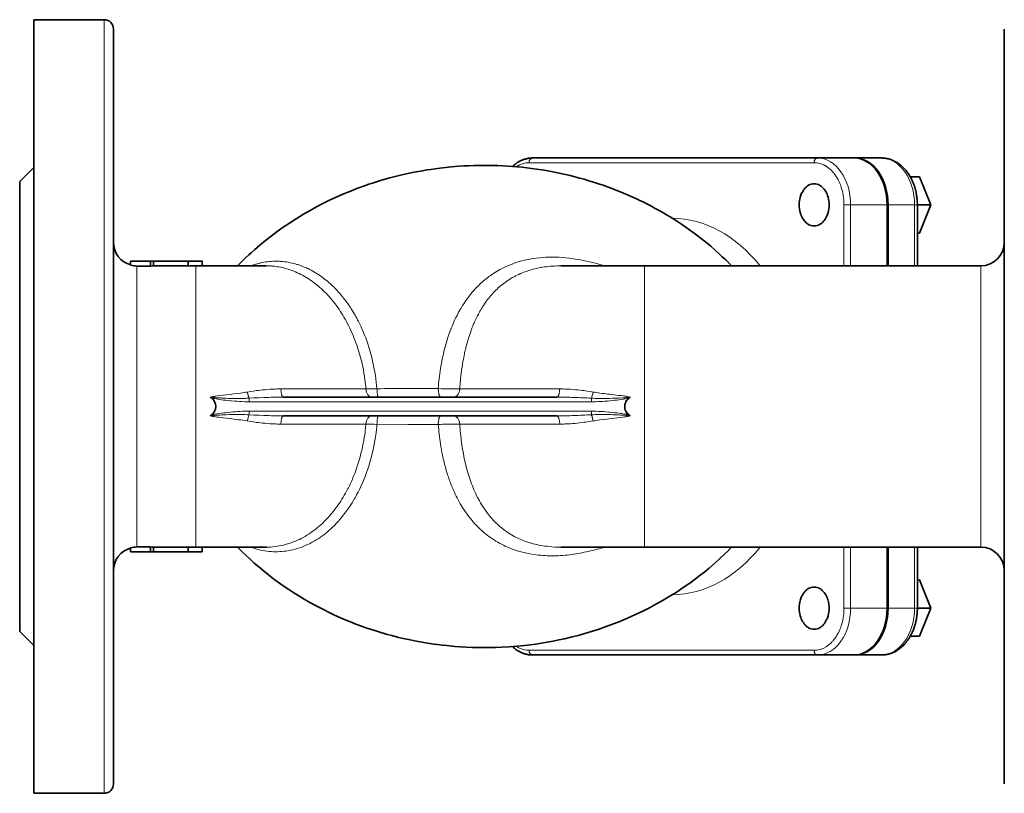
# Model space of a CAD drawing. Extents: x 227 to 1093, y 137 to 811.
# Tile 2 of 6: x 465 to 675, y 137 to 302. Entities that reach past the tile are written whole.
import ezdxf

# ---------------------------------------------------------------- set-up
doc = ezdxf.new("R2010")
doc.units = 0

msp = doc.modelspace()

# ---------------------------------------------------------------- linework, layer by layer
at = {"color": 7, "lineweight": 35, "ltscale": 0.375}
for p, q in [((468.49, 301.92), (483.49, 301.92)), ((468.49, 136.92), (483.49, 136.92))]:
    msp.add_line(p, q, dxfattribs=at)
at = {"color": 7, "lineweight": 35}
for p, q in [((468.49, 136.92), (468.49, 301.92)), ((485.49, 219.42), (485.49, 299.92)), ((675.49, 299.92), (675.49, 219.42)), ((635.64, 272.42), (574.83, 272.42)), ((465.49, 219.42), (465.49, 267.42)), ((598.76, 249.42), (670.49, 249.42)), ((580.06, 221.42), (521.76, 221.42)), ((465.49, 171.42), (465.49, 219.42)), ((675.49, 219.42), (675.49, 138.92)), ((580.06, 217.42), (521.76, 217.42)), ((598.76, 189.42), (670.49, 189.42)), ((574.83, 166.42), (635.64, 166.42)), ((582.82, 166.42), (643.63, 166.42))]:
    msp.add_line(p, q, dxfattribs=at)
at = {"color": 7, "lineweight": 13}
for p, q in [((483.49, 301.92), (483.49, 219.42)), ((634.93, 271.42), (574.12, 271.42)), ((490.49, 249.37), (490.49, 219.42)), ((503.06, 249.41), (503.06, 219.42)), ((598.76, 249.42), (598.76, 219.42)), ((670.49, 249.42), (670.49, 189.42)), ((580.66, 223.17), (559.34, 223.17)), ((483.49, 219.42), (483.49, 136.92)), ((490.49, 219.42), (490.49, 189.46)), ((503.06, 219.42), (503.06, 189.43)), ((587.42, 220.42), (514.4, 220.42)), ((514.4, 218.42), (587.42, 218.42)), ((598.76, 189.42), (598.76, 219.42)), ((559.34, 215.67), (580.66, 215.67)), ((574.12, 167.42), (634.93, 167.42))]:
    msp.add_line(p, q, dxfattribs=at)
at = {"color": 7, "lineweight": 35, "ltscale": 0.194455}
for p, q in [((635.64, 272.42), (643.42, 272.42)), ((635.64, 166.42), (643.42, 166.42))]:
    msp.add_line(p, q, dxfattribs=at)
at = {"color": 7, "lineweight": 35, "ltscale": 0.005296}
msp.add_line((643.63, 272.42), (643.42, 272.42), dxfattribs=at)
at = {"color": 7, "lineweight": 35, "ltscale": 0.141422}
for p, q in [((649.28, 272.42), (643.63, 272.42)), ((643.63, 166.42), (649.28, 166.42))]:
    msp.add_line(p, q, dxfattribs=at)
at = {"color": 7, "lineweight": 35, "ltscale": 0.106066}
for p, q in [((465.49, 267.42), (468.49, 270.42)), ((493.4, 250.42), (489.15, 250.42)), ((493.4, 188.42), (489.15, 188.42)), ((465.49, 171.42), (468.49, 168.42))]:
    msp.add_line(p, q, dxfattribs=at)
at = {"color": 7, "lineweight": 35, "ltscale": 0.048959}
msp.add_line((657.39, 268.42), (655.43, 268.42), dxfattribs=at)
at = {"color": 7, "lineweight": 35, "ltscale": 0.162018}
for p, q in [((659.84, 262.42), (657.39, 268.42)), ((657.39, 256.42), (659.84, 262.42)), ((659.84, 176.42), (657.39, 182.42)), ((657.39, 170.42), (659.84, 176.42))]:
    msp.add_line(p, q, dxfattribs=at)
at = {"color": 7, "lineweight": 13, "ltscale": 0.324999}
for p, q in [((641.29, 249.42), (641.29, 262.42)), ((642.71, 249.42), (642.71, 262.42)), ((656.36, 262.42), (656.36, 249.42))]:
    msp.add_line(p, q, dxfattribs=at)
at = {"color": 7, "lineweight": 13, "ltscale": 0.017679}
for p, q in [((642, 262.42), (641.29, 262.42)), ((641.29, 176.42), (642, 176.42))]:
    msp.add_line(p, q, dxfattribs=at)
at = {"color": 7, "lineweight": 13, "ltscale": 0.017677}
for p, q in [((642.71, 262.42), (642, 262.42)), ((642, 176.42), (642.71, 176.42))]:
    msp.add_line(p, q, dxfattribs=at)
at = {"color": 7, "lineweight": 13, "ltscale": 0.194453}
for p, q in [((642.71, 262.42), (650.49, 262.42)), ((650.49, 176.42), (642.71, 176.42))]:
    msp.add_line(p, q, dxfattribs=at)
at = {"color": 7, "lineweight": 35, "ltscale": 0.324999}
for p, q in [((650.49, 262.42), (650.49, 249.42)), ((650.7, 262.42), (650.7, 249.42)), ((656.94, 249.42), (656.94, 262.42))]:
    msp.add_line(p, q, dxfattribs=at)
at = {"color": 7, "lineweight": 13, "ltscale": 0.141422}
for p, q in [((656.36, 262.42), (650.7, 262.42)), ((656.36, 176.42), (650.7, 176.42))]:
    msp.add_line(p, q, dxfattribs=at)
at = {"color": 7, "lineweight": 13, "ltscale": 0.014645}
for p, q in [((656.36, 262.42), (656.94, 262.42)), ((656.94, 176.42), (656.36, 176.42))]:
    msp.add_line(p, q, dxfattribs=at)
at = {"color": 7, "lineweight": 35, "ltscale": 0.072473}
for p, q in [((659.84, 262.42), (656.94, 262.42)), ((659.84, 176.42), (656.94, 176.42))]:
    msp.add_line(p, q, dxfattribs=at)
at = {"color": 7, "lineweight": 35, "ltscale": 0.011237}
for p, q in [((657.39, 256.42), (656.94, 256.42)), ((657.39, 182.42), (656.94, 182.42))]:
    msp.add_line(p, q, dxfattribs=at)
at = {"color": 7, "lineweight": 35, "ltscale": 0.020481}
for p, q in [((489.15, 249.6), (489.15, 250.42)), ((489.15, 189.24), (489.15, 188.42))]:
    msp.add_line(p, q, dxfattribs=at)
at = {"color": 7, "lineweight": 35, "ltscale": 0.021591}
for p, q in [((489.15, 249.55), (489.15, 250.42)), ((489.15, 189.28), (489.15, 188.42))]:
    msp.add_line(p, q, dxfattribs=at)
at = {"color": 7, "lineweight": 35, "ltscale": 0.015907}
for p, q in [((494.03, 250.42), (493.4, 250.42)), ((494.03, 188.42), (493.4, 188.42))]:
    msp.add_line(p, q, dxfattribs=at)
at = {"color": 7, "lineweight": 35, "ltscale": 0.026117}
msp.add_line((493.4, 250.42), (493.4, 249.37), dxfattribs=at)
at = {"color": 7, "lineweight": 35, "ltscale": 0.025417}
for p, q in [((494.03, 250.42), (494.03, 249.4)), ((494.03, 188.42), (494.03, 189.43))]:
    msp.add_line(p, q, dxfattribs=at)
at = {"color": 7, "lineweight": 35, "ltscale": 0.185244}
for p, q in [((501.44, 250.42), (494.03, 250.42)), ((501.44, 249.4), (494.03, 249.4)), ((494.03, 189.43), (501.44, 189.43)), ((501.44, 188.42), (494.03, 188.42))]:
    msp.add_line(p, q, dxfattribs=at)
at = {"color": 7, "lineweight": 35, "ltscale": 0.075}
for p, q in [((504.44, 250.42), (501.44, 250.42)), ((504.44, 188.42), (501.44, 188.42))]:
    msp.add_line(p, q, dxfattribs=at)
at = {"color": 7, "lineweight": 35, "ltscale": 0.025938}
for p, q in [((501.44, 249.38), (501.44, 250.42)), ((501.44, 188.42), (501.44, 189.46))]:
    msp.add_line(p, q, dxfattribs=at)
at = {"color": 7, "lineweight": 35, "ltscale": 0.025}
for p, q in [((504.44, 250.42), (504.44, 249.42)), ((504.44, 189.42), (504.44, 188.42))]:
    msp.add_line(p, q, dxfattribs=at)
at = {"color": 7, "lineweight": 35, "ltscale": 0.072762}
for p, q in [((493.4, 249.37), (490.49, 249.37)), ((490.49, 189.46), (493.4, 189.46))]:
    msp.add_line(p, q, dxfattribs=at)
at = {"color": 7, "lineweight": 35, "ltscale": 0.339561}
msp.add_line((518.03, 249.42), (504.44, 249.42), dxfattribs=at)
at = {"color": 7, "lineweight": 35, "ltscale": 0.446249}
msp.add_line((598.76, 249.42), (580.91, 249.42), dxfattribs=at)
at = {"color": 7, "lineweight": 13, "ltscale": 0.01068}
msp.add_line((589.8, 249.54), (590.21, 249.42), dxfattribs=at)
at = {"color": 7, "lineweight": 13, "ltscale": 0.454663}
for p, q in [((521.16, 223.17), (539.34, 223.17)), ((521.16, 215.67), (539.34, 215.67))]:
    msp.add_line(p, q, dxfattribs=at)
at = {"color": 7, "lineweight": 13, "ltscale": 0.003184}
for p, q in [((506.21, 221.44), (506.08, 221.42)), ((506.08, 217.42), (506.21, 217.4))]:
    msp.add_line(p, q, dxfattribs=at)
at = {"color": 7, "lineweight": 13, "ltscale": 0.003319}
for p, q in [((506.21, 221.37), (506.08, 221.42)), ((506.21, 217.47), (506.08, 217.42))]:
    msp.add_line(p, q, dxfattribs=at)
at = {"color": 7, "lineweight": 13, "ltscale": 0.000893}
for p, q in [((506.21, 221.4), (506.21, 221.44)), ((595.61, 217.43), (595.61, 217.4))]:
    msp.add_line(p, q, dxfattribs=at)
at = {"color": 7, "lineweight": 13, "ltscale": 0.010055}
msp.add_line((506.61, 221.36), (506.21, 221.4), dxfattribs=at)
at = {"color": 7, "lineweight": 13, "ltscale": 0.003801}
msp.add_line((506.61, 221.36), (506.57, 221.21), dxfattribs=at)
at = {"color": 7, "lineweight": 13, "ltscale": 0.003925}
for p, q in [((506.58, 221.51), (506.61, 221.36)), ((595.24, 221.51), (595.21, 221.36)), ((506.61, 217.48), (506.58, 217.32))]:
    msp.add_line(p, q, dxfattribs=at)
at = {"color": 7, "lineweight": 13, "ltscale": 0.019138}
for p, q in [((514.4, 220.42), (514.4, 221.18)), ((587.42, 221.18), (587.42, 220.42)), ((514.4, 217.65), (514.4, 218.42)), ((587.42, 218.42), (587.42, 217.65))]:
    msp.add_line(p, q, dxfattribs=at)
at = {"color": 7, "lineweight": 13, "ltscale": 0.003802}
for p, q in [((595.21, 221.36), (595.25, 221.21)), ((506.61, 217.48), (506.57, 217.62))]:
    msp.add_line(p, q, dxfattribs=at)
at = {"color": 7, "lineweight": 13, "ltscale": 0.003183}
for p, q in [((595.74, 221.42), (595.61, 221.44)), ((595.61, 217.4), (595.74, 217.42))]:
    msp.add_line(p, q, dxfattribs=at)
at = {"color": 7, "lineweight": 13, "ltscale": 0.000894}
for p, q in [((595.61, 221.44), (595.61, 221.4)), ((506.21, 217.4), (506.21, 217.43))]:
    msp.add_line(p, q, dxfattribs=at)
at = {"color": 7, "lineweight": 13, "ltscale": 0.003318}
for p, q in [((595.74, 221.42), (595.61, 221.37)), ((595.74, 217.42), (595.61, 217.47))]:
    msp.add_line(p, q, dxfattribs=at)
at = {"color": 7, "lineweight": 35, "ltscale": 0.26715}
msp.add_line((485.49, 219.42), (485.49, 208.73), dxfattribs=at)
at = {"color": 7, "lineweight": 13, "ltscale": 0.010058}
msp.add_line((506.21, 217.43), (506.61, 217.48), dxfattribs=at)
at = {"color": 7, "lineweight": 13, "ltscale": 0.003803}
msp.add_line((595.25, 217.62), (595.21, 217.48), dxfattribs=at)
at = {"color": 7, "lineweight": 13, "ltscale": 0.003924}
msp.add_line((595.21, 217.48), (595.24, 217.32), dxfattribs=at)
at = {"color": 7, "lineweight": 13, "ltscale": 0.000896}
msp.add_line((595.61, 217.47), (595.61, 217.43), dxfattribs=at)
at = {"color": 7, "lineweight": 13, "ltscale": 0.164405}
msp.add_line((548.27, 215.6), (541.69, 215.62), dxfattribs=at)
at = {"color": 7, "lineweight": 13, "ltscale": 0.16234}
msp.add_line((554.76, 215.59), (548.27, 215.6), dxfattribs=at)
at = {"color": 7, "lineweight": 35, "ltscale": 0.296354}
msp.add_line((485.49, 208.73), (485.49, 196.88), dxfattribs=at)
at = {"color": 7, "lineweight": 35, "ltscale": 0.318381}
msp.add_line((485.49, 196.88), (485.49, 184.14), dxfattribs=at)
at = {"color": 7, "lineweight": 35, "ltscale": 0.026116}
msp.add_line((493.4, 188.42), (493.4, 189.46), dxfattribs=at)
at = {"color": 7, "lineweight": 35, "ltscale": 0.33956}
msp.add_line((518.03, 189.42), (504.44, 189.42), dxfattribs=at)
at = {"color": 7, "lineweight": 35, "ltscale": 0.003381}
msp.add_line((518.16, 189.42), (518.03, 189.42), dxfattribs=at)
at = {"color": 7, "lineweight": 35, "ltscale": 0.446237}
msp.add_line((580.91, 189.42), (598.76, 189.42), dxfattribs=at)
at = {"color": 7, "lineweight": 13, "ltscale": 0.325001}
for p, q in [((641.29, 176.42), (641.29, 189.42)), ((642.71, 176.42), (642.71, 189.42)), ((656.36, 189.42), (656.36, 176.42))]:
    msp.add_line(p, q, dxfattribs=at)
at = {"color": 7, "lineweight": 35, "ltscale": 0.325001}
for p, q in [((650.49, 189.42), (650.49, 176.42)), ((650.7, 189.42), (650.7, 176.42)), ((656.94, 176.42), (656.94, 189.42))]:
    msp.add_line(p, q, dxfattribs=at)
at = {"color": 7, "lineweight": 35, "ltscale": 0.163186}
msp.add_line((485.49, 184.14), (485.49, 177.62), dxfattribs=at)
at = {"color": 7, "lineweight": 35, "ltscale": 0.162433}
msp.add_line((485.49, 177.62), (485.49, 171.12), dxfattribs=at)
at = {"color": 7, "lineweight": 35, "ltscale": 0.15836}
msp.add_line((485.49, 171.12), (485.49, 164.78), dxfattribs=at)
at = {"color": 7, "lineweight": 35, "ltscale": 0.048956}
msp.add_line((657.39, 170.42), (655.43, 170.42), dxfattribs=at)
at = {"color": 7, "lineweight": 35, "ltscale": 0.150406}
msp.add_line((485.49, 164.78), (485.49, 158.77), dxfattribs=at)
at = {"color": 7, "lineweight": 35, "ltscale": 0.138136}
msp.add_line((485.49, 158.77), (485.49, 153.24), dxfattribs=at)
at = {"color": 7, "lineweight": 35, "ltscale": 0.121331}
msp.add_line((485.49, 153.24), (485.49, 148.39), dxfattribs=at)
at = {"color": 7, "lineweight": 35, "ltscale": 0.100066}
msp.add_line((485.49, 148.39), (485.49, 144.39), dxfattribs=at)
at = {"color": 7, "lineweight": 35, "ltscale": 0.074775}
msp.add_line((485.49, 144.39), (485.49, 141.39), dxfattribs=at)
at = {"color": 7, "lineweight": 35, "ltscale": 0.046261}
msp.add_line((485.49, 141.39), (485.49, 139.54), dxfattribs=at)
at = {"color": 7, "lineweight": 35, "ltscale": 0.011745}
msp.add_line((485.49, 139.54), (485.49, 139.07), dxfattribs=at)
at = {"color": 7, "lineweight": 35, "ltscale": 0.003934}
msp.add_line((485.49, 139.07), (485.49, 138.92), dxfattribs=at)
at = {"color": 7, "lineweight": 35}
for points in [[(574.83, 272.42), (574.68, 272.42), (574.54, 272.41), (574.4, 272.4), (574.26, 272.39), (574.12, 272.37), (573.98, 272.35), (573.84, 272.33), (573.7, 272.3), (573.57, 272.27), (573.43, 272.24), (573.3, 272.2), (573.16, 272.16), (573.03, 272.12), (572.9, 272.07), (572.77, 272.02), (572.64, 271.97), (572.55, 271.93), (572.43, 271.88), (572.31, 271.82), (572.19, 271.76), (572.08, 271.7), (571.96, 271.64), (571.85, 271.57), (571.73, 271.5), (571.62, 271.43), (571.46, 271.32), (571.3, 271.21), (571.14, 271.09), (570.99, 270.97), (570.83, 270.83), (570.69, 270.71), (570.6, 270.62)], [(656.94, 262.42), (656.94, 262.66), (656.93, 262.9), (656.92, 263.14), (656.91, 263.39), (656.89, 263.63), (656.86, 263.88), (656.83, 264.13), (656.79, 264.38), (656.75, 264.64), (656.71, 264.89), (656.66, 265.14), (656.6, 265.4), (656.54, 265.65), (656.47, 265.9), (656.4, 266.15), (656.32, 266.4), (656.23, 266.65), (656.14, 266.9), (656.04, 267.15), (655.94, 267.39), (655.83, 267.64), (655.72, 267.87), (655.6, 268.11), (655.48, 268.34), (655.35, 268.56), (655.22, 268.77), (655.11, 268.94), (655, 269.11), (654.89, 269.27), (654.77, 269.43), (654.65, 269.59), (654.53, 269.74), (654.4, 269.89), (654.27, 270.04), (654.14, 270.18), (654.01, 270.32), (653.87, 270.46), (653.73, 270.59), (653.61, 270.7), (653.49, 270.8), (653.38, 270.9), (653.25, 270.99), (653.13, 271.09), (653.01, 271.18), (652.89, 271.26), (652.76, 271.35), (652.6, 271.45), (652.44, 271.55), (652.3, 271.63), (652.16, 271.7), (652.01, 271.77), (651.87, 271.84), (651.73, 271.91), (651.58, 271.97), (651.43, 272.02), (651.29, 272.08), (651.17, 272.12), (651.04, 272.16), (650.84, 272.21), (650.64, 272.26), (650.44, 272.31), (650.24, 272.34), (650.12, 272.36), (650, 272.37), (649.88, 272.39), (649.76, 272.4), (649.64, 272.41), (649.52, 272.41), (649.4, 272.42), (649.28, 272.42)], [(616.64, 250.11), (616, 250.74), (615.34, 251.37), (614.66, 252), (613.97, 252.62), (612.86, 253.58), (611.73, 254.52), (610.57, 255.45), (609.37, 256.36), (608.14, 257.26), (606.87, 258.14), (605.57, 259), (604.23, 259.84), (603.44, 260.31), (602.65, 260.78), (601.85, 261.23), (601.05, 261.68), (600.23, 262.12), (599.41, 262.54), (598.57, 262.97), (597.73, 263.38), (596.88, 263.78), (596.02, 264.17), (595.15, 264.56), (594.28, 264.93), (593.38, 265.3), (592.48, 265.66), (591.67, 265.96), (590.87, 266.26), (589.94, 266.59), (588.9, 266.94), (587.86, 267.28), (586.88, 267.58), (585.9, 267.87), (584.9, 268.15), (583.91, 268.41), (582.9, 268.67), (581.89, 268.91), (580.87, 269.13), (579.85, 269.34), (578.82, 269.54), (577.79, 269.73), (576.75, 269.9), (575.71, 270.05), (574.68, 270.2), (573.64, 270.32), (572.62, 270.44), (571.6, 270.54), (570.57, 270.62), (569.55, 270.69), (568.52, 270.75), (567.49, 270.8), (566.46, 270.83), (565.43, 270.84), (564.39, 270.85), (563.36, 270.84), (562.33, 270.81), (561.29, 270.78), (560.23, 270.72), (559.16, 270.65), (557.48, 270.52), (556.34, 270.4), (555.06, 270.26), (554.12, 270.13), (553.18, 270), (552.29, 269.86), (551.4, 269.71), (549.63, 269.38), (547.88, 269.02), (546.13, 268.61), (544.4, 268.16), (542.68, 267.67), (541.81, 267.41), (540.93, 267.13), (539.98, 266.81), (539.03, 266.48), (537.39, 265.88), (535.9, 265.3), (534.44, 264.7), (533, 264.06), (531.57, 263.39), (530.17, 262.7), (528.79, 261.98), (527.44, 261.24), (526.01, 260.42), (525.22, 259.94), (524.43, 259.46), (523.03, 258.55), (521.7, 257.65), (520.4, 256.73), (519.13, 255.78), (517.9, 254.82), (516.7, 253.83), (515.54, 252.84), (514.94, 252.29), (514.34, 251.75), (513.68, 251.13), (512.93, 250.4), (511.95, 249.42)], [(511.95, 189.42), (512.97, 188.39), (513.7, 187.69), (514.61, 186.84), (515.53, 186.01), (516.47, 185.2), (517.39, 184.43), (518.55, 183.5), (519.72, 182.61), (520.92, 181.73), (521.88, 181.06), (522.9, 180.36), (523.94, 179.69), (525, 179.03), (526.15, 178.33), (527.37, 177.63), (528.85, 176.82), (530.4, 176.02), (531.51, 175.47), (532.63, 174.94), (533.77, 174.43), (534.9, 173.94), (536.05, 173.47), (537.2, 173.02), (538.36, 172.59), (539.56, 172.16), (541.2, 171.62), (542.08, 171.34), (543.67, 170.88), (544.86, 170.55), (546.06, 170.25), (547.26, 169.96), (548.48, 169.69), (549.69, 169.44), (550.9, 169.21), (552.12, 169), (553.83, 168.74), (554.63, 168.63), (555.62, 168.51), (556.59, 168.41), (558.27, 168.25), (559.51, 168.16), (560.74, 168.08), (561.98, 168.03), (563.22, 168), (564.46, 167.99), (565.7, 167.99), (566.94, 168.02), (568.26, 168.07), (569.84, 168.16), (571.58, 168.3), (573.12, 168.45), (574.35, 168.6), (575.58, 168.76), (576.8, 168.95), (578.02, 169.15), (579.24, 169.37), (580.46, 169.62), (581.67, 169.88), (583.02, 170.2), (584.61, 170.61), (586.22, 171.06), (587.64, 171.49), (588.83, 171.87), (590, 172.26), (591.16, 172.68), (592.32, 173.12), (593.48, 173.58), (594.62, 174.05), (595.76, 174.55), (596.97, 175.1), (598.41, 175.79), (599.83, 176.51), (601.3, 177.3), (602.38, 177.91), (603.45, 178.53), (604.51, 179.17), (605.69, 179.92), (607.02, 180.8), (608.39, 181.76), (609.62, 182.66), (610.61, 183.42), (611.58, 184.19), (612.53, 184.97), (613.73, 186), (614.8, 186.97), (615.84, 187.94), (616.64, 188.73)], [(649.28, 166.42), (649.44, 166.42), (649.59, 166.43), (649.74, 166.44), (649.9, 166.45), (650.05, 166.47), (650.2, 166.49), (650.35, 166.51), (650.5, 166.54), (650.65, 166.57), (650.79, 166.61), (650.94, 166.65), (651.08, 166.69), (651.22, 166.74), (651.36, 166.79), (651.51, 166.84), (651.64, 166.89), (651.74, 166.94), (651.87, 166.99), (651.99, 167.05), (652.12, 167.11), (652.24, 167.18), (652.36, 167.24), (652.48, 167.31), (652.6, 167.39), (652.72, 167.46), (652.88, 167.57), (653.04, 167.68), (653.21, 167.81), (653.37, 167.94), (653.53, 168.07), (653.69, 168.21), (653.79, 168.3), (653.89, 168.39), (653.98, 168.49), (654.08, 168.59), (654.17, 168.69), (654.27, 168.79), (654.36, 168.89), (654.45, 169), (654.54, 169.11), (654.64, 169.23), (654.73, 169.35), (654.83, 169.48), (654.92, 169.61), (655.01, 169.74), (655.09, 169.87), (655.18, 170), (655.26, 170.13), (655.35, 170.27), (655.43, 170.41), (655.5, 170.55), (655.58, 170.69), (655.65, 170.83), (655.73, 170.97), (655.8, 171.12), (655.86, 171.27), (655.95, 171.47), (656.04, 171.67), (656.12, 171.87), (656.19, 172.07), (656.26, 172.27), (656.33, 172.48), (656.38, 172.64), (656.43, 172.79), (656.48, 172.95), (656.52, 173.11), (656.56, 173.27), (656.6, 173.43), (656.64, 173.59), (656.67, 173.76), (656.7, 173.92), (656.73, 174.08), (656.76, 174.25), (656.79, 174.41), (656.81, 174.58), (656.84, 174.74), (656.86, 174.91), (656.87, 175.08), (656.89, 175.24), (656.9, 175.41), (656.91, 175.58), (656.92, 175.75), (656.93, 175.91), (656.94, 176.08), (656.94, 176.25), (656.94, 176.42)], [(574.83, 166.42), (574.68, 166.42), (574.54, 166.43), (574.4, 166.43), (574.26, 166.45), (574.12, 166.46), (573.98, 166.48), (573.84, 166.51), (573.7, 166.53), (573.57, 166.56), (573.43, 166.6), (573.3, 166.63), (573.16, 166.67), (573.03, 166.72), (572.9, 166.76), (572.77, 166.81), (572.64, 166.86), (572.55, 166.9), (572.43, 166.96), (572.31, 167.01), (572.19, 167.07), (572.07, 167.13), (571.96, 167.2), (571.85, 167.26), (571.73, 167.33), (571.62, 167.41), (571.46, 167.51), (571.3, 167.62), (571.14, 167.74), (570.99, 167.87), (570.83, 168), (570.69, 168.13), (570.59, 168.22)]]:
    msp.add_lwpolyline(points, dxfattribs=at)
at = {"color": 7, "lineweight": 13}
for points in [[(634.93, 271.42), (634.93, 271.52), (634.95, 271.62), (634.95, 271.68), (634.96, 271.73), (634.98, 271.8), (635.01, 271.87), (635.04, 271.94), (635.07, 272.01), (635.11, 272.08), (635.15, 272.14), (635.2, 272.2), (635.25, 272.25), (635.31, 272.3), (635.34, 272.32), (635.37, 272.34), (635.4, 272.36), (635.43, 272.37), (635.48, 272.39), (635.53, 272.41), (635.58, 272.42), (635.64, 272.42)], [(640.26, 267.34), (640.14, 267.59), (640.02, 267.82), (639.89, 268.05), (639.76, 268.28), (639.62, 268.5), (639.48, 268.71), (639.33, 268.92), (639.18, 269.12), (639.1, 269.22), (639.02, 269.31), (638.94, 269.4), (638.86, 269.5), (638.76, 269.61), (638.65, 269.72), (638.55, 269.82), (638.41, 269.95)], [(539.28, 234.03), (539.05, 234.63), (538.81, 235.23), (538.56, 235.81), (538.3, 236.39), (538.16, 236.68), (538.03, 236.97), (537.89, 237.25), (537.75, 237.53), (537.56, 237.91), (537.36, 238.27), (537.16, 238.64), (537.03, 238.87), (536.89, 239.12), (536.7, 239.44), (536.49, 239.79), (536.19, 240.27), (536.03, 240.52), (535.87, 240.76), (535.7, 241), (535.54, 241.25), (535.21, 241.71), (535.03, 241.95), (534.86, 242.17), (534.57, 242.55), (534.37, 242.8), (534.15, 243.08), (533.91, 243.35), (533.56, 243.76), (533.2, 244.15), (532.84, 244.53), (532.47, 244.91), (532.28, 245.09), (532.09, 245.27), (531.71, 245.62), (531.52, 245.79), (531.33, 245.96), (531.04, 246.2), (530.74, 246.44), (530.44, 246.68), (530.14, 246.91), (529.8, 247.16), (529.45, 247.4), (529.09, 247.64), (528.73, 247.86), (528.37, 248.08), (528.01, 248.29), (527.64, 248.49), (527.33, 248.65), (527.12, 248.75), (526.89, 248.86), (526.65, 248.97), (526.39, 249.09), (526.03, 249.24), (525.65, 249.38), (525.25, 249.53), (525.05, 249.6), (524.84, 249.67), (524.63, 249.73), (524.42, 249.79), (524.01, 249.9), (523.6, 250), (523.19, 250.09), (522.78, 250.17), (522.38, 250.24), (521.97, 250.29), (521.58, 250.33), (521.34, 250.36), (521.11, 250.37), (520.89, 250.38), (520.67, 250.39), (520.37, 250.4), (520.11, 250.4), (519.8, 250.4), (519.53, 250.39), (519.14, 250.37), (518.74, 250.33), (518.35, 250.29), (517.96, 250.24), (517.57, 250.17), (517.18, 250.1), (516.79, 250.02), (516.58, 249.97), (516.37, 249.92), (516.17, 249.86), (515.96, 249.8), (515.75, 249.74), (515.55, 249.68), (515.17, 249.55), (514.82, 249.42)], [(518.03, 249.42), (518.42, 249.41), (518.62, 249.41), (518.82, 249.4), (519.02, 249.39), (519.22, 249.37), (519.51, 249.35), (519.81, 249.32), (520.11, 249.28), (520.41, 249.24), (520.76, 249.18), (521.1, 249.12), (521.45, 249.04), (521.8, 248.96), (522.14, 248.87), (522.49, 248.78), (522.83, 248.67), (523.17, 248.56), (523.55, 248.43), (523.94, 248.28), (524.31, 248.13), (524.69, 247.96), (525.07, 247.79), (525.44, 247.6), (525.81, 247.41), (526.18, 247.21), (526.54, 247), (526.9, 246.78), (527.26, 246.55), (527.61, 246.31), (527.96, 246.06), (528.28, 245.82), (528.6, 245.58), (528.91, 245.33), (529.23, 245.07), (529.53, 244.8), (529.84, 244.53), (530.14, 244.25), (530.31, 244.08), (530.48, 243.91), (530.65, 243.74), (530.82, 243.57), (531.15, 243.22), (531.48, 242.86), (531.8, 242.49), (532.12, 242.12), (532.42, 241.74), (532.72, 241.36), (533.02, 240.96), (533.31, 240.56), (533.59, 240.16), (533.86, 239.75), (534.13, 239.33), (534.39, 238.91), (534.65, 238.48), (534.92, 238.01), (535.18, 237.54), (535.43, 237.06), (535.68, 236.58), (535.91, 236.09), (536.14, 235.6), (536.36, 235.1), (536.58, 234.6), (536.78, 234.09), (536.98, 233.58)], [(562.9, 238.32), (563.1, 238.73), (563.31, 239.13), (563.52, 239.52), (563.63, 239.72), (563.74, 239.91), (563.89, 240.17), (564.05, 240.42), (564.2, 240.67), (564.41, 240.99), (564.62, 241.31), (564.84, 241.62), (565.06, 241.92), (565.29, 242.22), (565.52, 242.52), (565.76, 242.81), (566, 243.1), (566.25, 243.38), (566.5, 243.66), (566.76, 243.93), (567.03, 244.2), (567.3, 244.46), (567.57, 244.71), (567.85, 244.96), (568.14, 245.2), (568.43, 245.44), (568.72, 245.66), (569.02, 245.89), (569.33, 246.1), (569.63, 246.31), (569.95, 246.51), (570.27, 246.71), (570.59, 246.9), (570.92, 247.09), (571.25, 247.26), (571.59, 247.43), (571.93, 247.59), (572.27, 247.75), (572.62, 247.9), (572.97, 248.04), (573.33, 248.17), (573.69, 248.3), (574.02, 248.41), (574.35, 248.51), (574.69, 248.61), (575.03, 248.7), (575.37, 248.79), (575.72, 248.87), (575.99, 248.93), (576.27, 248.99), (576.55, 249.04), (576.76, 249.08), (576.97, 249.11), (577.39, 249.18), (577.82, 249.23), (578.25, 249.28), (578.69, 249.32), (579.13, 249.36), (579.58, 249.38), (580.02, 249.4), (580.46, 249.41), (580.91, 249.42)], [(562.14, 243.94), (562.42, 244.26), (562.56, 244.41), (562.71, 244.57), (562.93, 244.8), (563.15, 245.03), (563.38, 245.25), (563.61, 245.48), (563.87, 245.72), (564.14, 245.96), (564.41, 246.2), (564.69, 246.44), (564.98, 246.67), (565.27, 246.89), (565.49, 247.06), (565.71, 247.23), (565.94, 247.39), (566.18, 247.55)], [(558.99, 239.31), (559.1, 239.52), (559.22, 239.73), (559.34, 239.94), (559.45, 240.14), (559.62, 240.42), (559.79, 240.7), (559.96, 240.98), (560.18, 241.33), (560.41, 241.67), (560.64, 242.01), (560.89, 242.36), (561.14, 242.7), (561.4, 243.03), (561.58, 243.26), (561.76, 243.49), (561.95, 243.71), (562.14, 243.94)], [(559.34, 223.17), (559.39, 223.81), (559.41, 224.14), (559.44, 224.48), (559.48, 224.95), (559.53, 225.43), (559.58, 225.92), (559.66, 226.54), (559.74, 227.17), (559.83, 227.8), (559.93, 228.42), (560.03, 229.02), (560.11, 229.46), (560.19, 229.88), (560.27, 230.29), (560.33, 230.58), (560.39, 230.87), (560.46, 231.2), (560.54, 231.52), (560.61, 231.8), (560.67, 232.07), (560.77, 232.44), (560.86, 232.8), (560.96, 233.17), (561.08, 233.57), (561.2, 233.97), (561.33, 234.37), (561.46, 234.77), (561.62, 235.23), (561.78, 235.69), (561.95, 236.14), (562.13, 236.58), (562.31, 237.03), (562.4, 237.24), (562.5, 237.46), (562.63, 237.75), (562.76, 238.04), (562.9, 238.32)], [(521.16, 223.17), (520.79, 223.17), (520.41, 223.16), (520.04, 223.15), (519.76, 223.14), (519.48, 223.12), (519.2, 223.11), (518.92, 223.09), (518.37, 223.05), (517.81, 223), (517.26, 222.95), (516.82, 222.9), (516.39, 222.85), (515.96, 222.8), (515.64, 222.75), (515.32, 222.71), (514.68, 222.61), (514.04, 222.51)], [(541.69, 223.22), (541.7, 222.91), (541.71, 222.75), (541.71, 222.6), (541.73, 222.4), (541.75, 222.21), (541.77, 222.03), (541.79, 221.86), (541.81, 221.78), (541.82, 221.7), (541.84, 221.65), (541.85, 221.59), (541.87, 221.53), (541.88, 221.5), (541.9, 221.48), (541.91, 221.45), (541.93, 221.43), (541.95, 221.42), (541.96, 221.42)], [(554.76, 223.24), (554.77, 223), (554.78, 222.89), (554.79, 222.77), (554.8, 222.61), (554.82, 222.46), (554.85, 222.32), (554.88, 222.16), (554.91, 222.01), (554.93, 221.94), (554.95, 221.86), (554.97, 221.8), (555, 221.74), (555.04, 221.66), (555.06, 221.61), (555.08, 221.58), (555.1, 221.54), (555.12, 221.51), (555.15, 221.48), (555.19, 221.45), (555.22, 221.43), (555.25, 221.42), (555.28, 221.42)], [(559.34, 223.17), (559.33, 223.02), (559.32, 222.94), (559.3, 222.87), (559.28, 222.76), (559.26, 222.67), (559.23, 222.57), (559.19, 222.45), (559.14, 222.33), (559.09, 222.22), (559.03, 222.11), (558.97, 222.01), (558.94, 221.96), (558.9, 221.91), (558.84, 221.83), (558.78, 221.76), (558.71, 221.7), (558.64, 221.64), (558.57, 221.59), (558.5, 221.54), (558.42, 221.51), (558.35, 221.47), (558.27, 221.45), (558.19, 221.43), (558.11, 221.42), (558.04, 221.42)], [(580.66, 223.17), (580.66, 223.05), (580.65, 222.94), (580.64, 222.79), (580.62, 222.65), (580.6, 222.5), (580.57, 222.34), (580.54, 222.19), (580.52, 222.11), (580.5, 222.03), (580.48, 221.96), (580.46, 221.9), (580.42, 221.8), (580.39, 221.74), (580.37, 221.69), (580.35, 221.65), (580.33, 221.62), (580.29, 221.57), (580.26, 221.52), (580.22, 221.48), (580.18, 221.46), (580.14, 221.44), (580.12, 221.43), (580.1, 221.42), (580.08, 221.42), (580.06, 221.42)], [(587.78, 222.51), (587.14, 222.61), (586.49, 222.71), (586.17, 222.75), (585.85, 222.8), (585.42, 222.85), (584.99, 222.9), (584.56, 222.95), (584, 223), (583.44, 223.05), (582.89, 223.09), (582.61, 223.11), (582.33, 223.12), (582.05, 223.14), (581.78, 223.15), (581.41, 223.16), (581.03, 223.17), (580.66, 223.17)], [(506.08, 221.42), (506.21, 221.32), (506.34, 221.21), (506.45, 221.11), (506.56, 221), (506.66, 220.88), (506.75, 220.77), (506.84, 220.65), (506.91, 220.53), (506.98, 220.41), (507.01, 220.35), (507.04, 220.28), (507.08, 220.2), (507.11, 220.12), (507.14, 220.03), (507.17, 219.91), (507.2, 219.79), (507.22, 219.66), (507.23, 219.54), (507.23, 219.42)], [(506.21, 221.37), (506.2, 221.37), (506.2, 221.39), (506.21, 221.4), (506.21, 221.4)], [(508.5, 220.86), (508.19, 220.91), (507.9, 220.95), (507.66, 220.99), (507.43, 221.03), (507.11, 221.09), (506.96, 221.12), (506.82, 221.15), (506.69, 221.18), (506.57, 221.21)], [(507.37, 219.42), (507.37, 219.53), (507.36, 219.64), (507.35, 219.75), (507.33, 219.86), (507.3, 219.97), (507.28, 220.06), (507.25, 220.15), (507.22, 220.24), (507.19, 220.3), (507.16, 220.37), (507.1, 220.49), (507.07, 220.56), (507.03, 220.62), (506.99, 220.69), (506.95, 220.75), (506.87, 220.87), (506.77, 220.99), (506.68, 221.1), (506.57, 221.21)], [(514.04, 222.51), (513.7, 222.45), (513.36, 222.4), (512.98, 222.34), (512.59, 222.29), (511.86, 222.19), (511.11, 222.09), (510.37, 222), (509.61, 221.91), (508.85, 221.82), (508.08, 221.73), (507.58, 221.67), (507.33, 221.63), (507.11, 221.6), (506.99, 221.58), (506.82, 221.56), (506.7, 221.54), (506.58, 221.51)], [(514.4, 220.42), (514.16, 220.42), (513.91, 220.42), (513.41, 220.43), (512.89, 220.45), (512.37, 220.48), (511.84, 220.52), (511.31, 220.56), (510.67, 220.61), (510.45, 220.63)], [(514.4, 221.18), (513.94, 221.16), (513.66, 221.15), (513.36, 221.14), (513.06, 221.14), (512.76, 221.13), (512.44, 221.13), (512.12, 221.13), (511.47, 221.13), (511.01, 221.14), (510.5, 221.15)], [(514.04, 222.51), (514.08, 222.28), (514.14, 222.05), (514.19, 221.82), (514.23, 221.7), (514.26, 221.59), (514.29, 221.49), (514.33, 221.38), (514.36, 221.28), (514.4, 221.18)], [(514.4, 221.18), (515.45, 221.24), (516.5, 221.29), (517.55, 221.33), (518.08, 221.35), (518.61, 221.37), (519.13, 221.38), (519.66, 221.4), (520.36, 221.41), (521.06, 221.42), (521.76, 221.42)], [(587.42, 221.18), (587.86, 221.16), (588.3, 221.15), (588.74, 221.14), (589.05, 221.13), (589.37, 221.13), (589.71, 221.13), (590.06, 221.13), (590.44, 221.13), (590.84, 221.14), (591.27, 221.15), (591.85, 221.16), (592.63, 221.19), (593.03, 221.21), (593.42, 221.23), (594.08, 221.27), (594.58, 221.3), (594.79, 221.32), (595, 221.34), (595.21, 221.36)], [(595.24, 221.51), (595.12, 221.54), (595, 221.56), (594.75, 221.6), (594.5, 221.63), (594.25, 221.67), (593.74, 221.73), (593.24, 221.79), (592.22, 221.91), (591.33, 222.02), (590.89, 222.07), (590.23, 222.16), (589.73, 222.22), (589.23, 222.29), (588.86, 222.34), (588.48, 222.4), (588.13, 222.45), (587.78, 222.51)], [(595.25, 221.21), (595.16, 221.19), (595.06, 221.16), (594.84, 221.11), (594.61, 221.07), (594.43, 221.03), (594.24, 221), (593.83, 220.94), (593.32, 220.86)], [(594.45, 219.42), (594.45, 219.54), (594.46, 219.66), (594.48, 219.78), (594.5, 219.9), (594.53, 220.02), (594.57, 220.14), (594.61, 220.26), (594.66, 220.38), (594.72, 220.49), (594.75, 220.56), (594.79, 220.62), (594.83, 220.68), (594.87, 220.75), (594.95, 220.87), (595.04, 220.99), (595.14, 221.1), (595.25, 221.21)], [(594.59, 219.42), (594.59, 219.54), (594.61, 219.67), (594.63, 219.8), (594.65, 219.92), (594.69, 220.04), (594.73, 220.16), (594.78, 220.28), (594.83, 220.4), (594.9, 220.51), (594.95, 220.6), (595.01, 220.68), (595.07, 220.77), (595.11, 220.83), (595.16, 220.89), (595.21, 220.94), (595.27, 221), (595.38, 221.11), (595.49, 221.22), (595.61, 221.32), (595.74, 221.42)], [(595.61, 221.4), (595.61, 221.4), (595.62, 221.39), (595.62, 221.38), (595.62, 221.37), (595.62, 221.37)], [(507.23, 219.42), (507.23, 219.29), (507.22, 219.17), (507.2, 219.04), (507.17, 218.92), (507.13, 218.79), (507.09, 218.67), (507.04, 218.55), (506.98, 218.43), (506.92, 218.31), (506.84, 218.2), (506.76, 218.08), (506.68, 217.97), (506.6, 217.88), (506.52, 217.8), (506.43, 217.71), (506.34, 217.63), (506.28, 217.57), (506.22, 217.52), (506.08, 217.42)], [(507.37, 219.42), (507.37, 219.3), (507.36, 219.17), (507.34, 219.05), (507.32, 218.93), (507.29, 218.81), (507.25, 218.69), (507.21, 218.57), (507.16, 218.46), (507.1, 218.34), (507.07, 218.28), (507.03, 218.22), (506.99, 218.15), (506.95, 218.09), (506.87, 217.97), (506.78, 217.85), (506.68, 217.74), (506.57, 217.62)], [(587.42, 218.42), (587.66, 218.42), (587.91, 218.41), (588.41, 218.4), (588.93, 218.38), (589.45, 218.35), (589.97, 218.32), (590.51, 218.28), (591.15, 218.22), (591.36, 218.2)], [(594.59, 219.42), (594.59, 219.29), (594.61, 219.17), (594.63, 219.04), (594.65, 218.92), (594.69, 218.79), (594.73, 218.67), (594.78, 218.55), (594.83, 218.44), (594.9, 218.32), (594.95, 218.24), (595.01, 218.15), (595.07, 218.07), (595.11, 218.01), (595.16, 217.95), (595.21, 217.89), (595.27, 217.83), (595.38, 217.72), (595.49, 217.62), (595.61, 217.51), (595.74, 217.42)], [(506.21, 217.43), (506.21, 217.43), (506.2, 217.44), (506.2, 217.46), (506.21, 217.47)], [(506.57, 217.62), (506.66, 217.65), (506.76, 217.67), (506.98, 217.72), (507.21, 217.77), (507.39, 217.8), (507.59, 217.83), (507.99, 217.9), (508.5, 217.97)], [(506.58, 217.32), (506.68, 217.3), (506.79, 217.28), (506.93, 217.26), (507.22, 217.22), (507.56, 217.17), (507.89, 217.13), (508.49, 217.05), (508.88, 217.01), (509.62, 216.92), (510.39, 216.83), (511.13, 216.74), (511.65, 216.67), (512.18, 216.6), (512.63, 216.54), (513.08, 216.48), (513.56, 216.4), (514.04, 216.33)], [(514.4, 217.65), (513.99, 217.67), (513.57, 217.69), (513.16, 217.7), (512.85, 217.7), (512.53, 217.71), (511.91, 217.71), (511.28, 217.7), (510.7, 217.69), (510.11, 217.68), (509.52, 217.66), (508.94, 217.63), (508.55, 217.61), (508.16, 217.59), (507.76, 217.57), (507.37, 217.54), (507.04, 217.52), (506.87, 217.5), (506.61, 217.48)], [(514.04, 216.33), (514.68, 216.22), (515.32, 216.13), (515.64, 216.08), (515.97, 216.04), (516.4, 215.99), (516.83, 215.93), (517.26, 215.89), (517.81, 215.83), (518.37, 215.78), (518.93, 215.74), (519.21, 215.73), (519.49, 215.71), (519.76, 215.7), (520.04, 215.69), (520.41, 215.68), (520.79, 215.67), (521.16, 215.67)], [(521.76, 217.42), (521.06, 217.42), (520.36, 217.43), (519.65, 217.44), (519.13, 217.45), (518.61, 217.47), (518.08, 217.48), (517.55, 217.5), (516.5, 217.55), (515.45, 217.6), (514.4, 217.65)], [(541.69, 215.62), (541.7, 215.93), (541.71, 216.08), (541.71, 216.24), (541.73, 216.43), (541.75, 216.62), (541.77, 216.81), (541.79, 216.97), (541.81, 217.06), (541.82, 217.13), (541.84, 217.19), (541.85, 217.24), (541.87, 217.31), (541.88, 217.34), (541.9, 217.36), (541.91, 217.39), (541.93, 217.4), (541.95, 217.41), (541.96, 217.42)], [(554.76, 215.59), (554.77, 215.83), (554.78, 215.95), (554.79, 216.07), (554.8, 216.22), (554.82, 216.37), (554.85, 216.52), (554.88, 216.68), (554.91, 216.83), (554.93, 216.9), (554.95, 216.97), (554.97, 217.03), (555, 217.09), (555.04, 217.18), (555.06, 217.22), (555.08, 217.26), (555.1, 217.29), (555.12, 217.32), (555.15, 217.36), (555.19, 217.38), (555.22, 217.4), (555.25, 217.41), (555.28, 217.42)], [(580.66, 215.67), (581.03, 215.67), (581.3, 215.67), (581.59, 215.68), (581.86, 215.69), (582.14, 215.7), (582.57, 215.72), (583, 215.75), (583.45, 215.78), (583.9, 215.82), (584.41, 215.87), (584.91, 215.92), (585.41, 215.98), (585.91, 216.05), (586.26, 216.09), (586.61, 216.14), (587.02, 216.2), (587.38, 216.26), (587.78, 216.33)], [(595.21, 217.48), (595.08, 217.49), (594.83, 217.52), (594.44, 217.54), (594.04, 217.57), (593.63, 217.6), (593.23, 217.62), (592.82, 217.64), (592.42, 217.65), (592.02, 217.67), (591.62, 217.68), (591.24, 217.69), (590.58, 217.7), (590.21, 217.71), (589.83, 217.71), (589.22, 217.71), (588.92, 217.7), (588.62, 217.7), (588.22, 217.69), (587.82, 217.67), (587.42, 217.65)], [(587.78, 216.33), (587.73, 216.57), (587.68, 216.82), (587.62, 217.05), (587.59, 217.16), (587.55, 217.27), (587.51, 217.4), (587.46, 217.53), (587.42, 217.65)], [(587.78, 216.33), (588.14, 216.38), (588.49, 216.44), (588.87, 216.5), (589.25, 216.55), (589.99, 216.65), (590.74, 216.75), (591.12, 216.79), (591.86, 216.88), (592.96, 217.01), (593.71, 217.1), (594.09, 217.15), (594.48, 217.2), (594.79, 217.24), (594.94, 217.27), (595.09, 217.3), (595.24, 217.32)], [(593.31, 217.97), (593.62, 217.93), (593.91, 217.89), (594.15, 217.85), (594.38, 217.81), (594.7, 217.75), (594.85, 217.72), (595, 217.69), (595.13, 217.66), (595.25, 217.62)], [(514.81, 189.42), (515.22, 189.27), (515.63, 189.13), (516.04, 189.01), (516.46, 188.9), (516.88, 188.8), (517.3, 188.71), (517.75, 188.63), (518.21, 188.56), (518.66, 188.51), (519.12, 188.47), (519.58, 188.44), (520.04, 188.43), (520.5, 188.44), (520.96, 188.46), (521.43, 188.49), (521.89, 188.53), (522.35, 188.59), (522.82, 188.67), (523.29, 188.76), (523.76, 188.87), (524.23, 188.99), (524.7, 189.13), (525.17, 189.28), (525.63, 189.44), (526.09, 189.62), (526.53, 189.81), (526.97, 190.01), (527.41, 190.23), (527.84, 190.46), (528.27, 190.7), (528.7, 190.95), (529.12, 191.22), (529.54, 191.5), (529.95, 191.79), (530.32, 192.06), (530.68, 192.35), (531.04, 192.64), (531.4, 192.94), (531.75, 193.25), (531.97, 193.45), (532.18, 193.65), (532.61, 194.07), (533.03, 194.5), (533.41, 194.91), (533.78, 195.33), (534.15, 195.76), (534.51, 196.21), (534.86, 196.66), (535.21, 197.13), (535.54, 197.6), (535.83, 198.02), (536.12, 198.45), (536.39, 198.89), (536.66, 199.34), (536.84, 199.63), (537.01, 199.94), (537.19, 200.24), (537.35, 200.55), (537.67, 201.15), (537.97, 201.75), (538.26, 202.37), (538.54, 202.99), (538.81, 203.62), (539.07, 204.26), (539.32, 204.91), (539.56, 205.57), (539.79, 206.23), (540, 206.9), (540.2, 207.58), (540.31, 207.95), (540.41, 208.33), (540.51, 208.71), (540.61, 209.09), (540.79, 209.86), (540.96, 210.63), (541.12, 211.41), (541.26, 212.19), (541.38, 212.98), (541.49, 213.77), (541.59, 214.57), (541.64, 215.09), (541.69, 215.62)], [(539.34, 215.67), (539.27, 214.93), (539.19, 214.2), (539.14, 213.83), (539.09, 213.46), (539.03, 213.09), (538.97, 212.73), (538.87, 212.12), (538.76, 211.5), (538.63, 210.89), (538.5, 210.28), (538.35, 209.67), (538.2, 209.06), (538.02, 208.4), (537.83, 207.75), (537.63, 207.1), (537.41, 206.45), (537.19, 205.8), (536.95, 205.16), (536.7, 204.53), (536.57, 204.22), (536.44, 203.9), (536.23, 203.44), (536.02, 202.98), (535.8, 202.52), (535.58, 202.06), (535.43, 201.77), (535.28, 201.48), (535.12, 201.19), (534.96, 200.91), (534.72, 200.48), (534.47, 200.06), (534.22, 199.65), (533.96, 199.24), (533.66, 198.79), (533.36, 198.35), (533.05, 197.92), (532.73, 197.49), (532.41, 197.08), (532.08, 196.67), (531.71, 196.23), (531.33, 195.8), (531.13, 195.59), (530.94, 195.39), (530.64, 195.08), (530.34, 194.79), (530.04, 194.49), (529.73, 194.21), (529.37, 193.9), (529.01, 193.59), (528.64, 193.29), (528.27, 193.01), (527.9, 192.73), (527.52, 192.46), (527.13, 192.21), (526.74, 191.96), (526.34, 191.72), (525.94, 191.49), (525.53, 191.28), (525.13, 191.08), (524.71, 190.88), (524.3, 190.7), (523.88, 190.53), (523.47, 190.38), (523.05, 190.23), (522.62, 190.1), (522.2, 189.98), (521.75, 189.86), (521.3, 189.76), (520.85, 189.67), (520.41, 189.6), (519.96, 189.54), (519.51, 189.49), (519.06, 189.45), (518.61, 189.43), (518.16, 189.42)], [(554.76, 215.59), (555.23, 215.61), (555.71, 215.63), (556.19, 215.64), (556.67, 215.65), (557.38, 215.66), (558.07, 215.67), (558.73, 215.67), (559.34, 215.67)], [(558.78, 199.92), (558.58, 200.32), (558.39, 200.73), (558.2, 201.13), (558.01, 201.54), (557.84, 201.95), (557.66, 202.37), (557.53, 202.7), (557.4, 203.04), (557.27, 203.37), (557.18, 203.62), (557.09, 203.88), (557, 204.13), (556.91, 204.39), (556.76, 204.85), (556.62, 205.31), (556.48, 205.78), (556.34, 206.24), (556.21, 206.71), (556.11, 207.1), (556.01, 207.49), (555.92, 207.88), (555.83, 208.28), (555.74, 208.67), (555.66, 209.07), (555.6, 209.36), (555.54, 209.66), (555.48, 209.95), (555.42, 210.25), (555.32, 210.85), (555.23, 211.45)], [(638.41, 168.88), (638.54, 169.01), (638.67, 169.13), (638.79, 169.27), (638.92, 169.4), (639, 169.49), (639.07, 169.59), (639.23, 169.78), (639.38, 169.98), (639.53, 170.19), (639.67, 170.41), (639.8, 170.63), (639.94, 170.86), (640.01, 171), (640.09, 171.15), (640.17, 171.3), (640.26, 171.49)], [(635.64, 166.42), (635.58, 166.42), (635.52, 166.43), (635.48, 166.44), (635.45, 166.45), (635.41, 166.47), (635.36, 166.5), (635.31, 166.53), (635.27, 166.57), (635.21, 166.62), (635.16, 166.68), (635.11, 166.75), (635.07, 166.82), (635.03, 166.9), (635, 166.98), (634.97, 167.07), (634.95, 167.16), (634.94, 167.24), (634.93, 167.33), (634.93, 167.42)]]:
    msp.add_lwpolyline(points, dxfattribs=at)
at = {"color": 7, "lineweight": 35}
for centre, radius, start, end in [((483.49, 299.92), 2, 0, 90), ((634.95, 264.53), 2.39, 90.4408, 119.8698), ((634.91, 264.53), 2.39, 60.1292, 89.559), ((637.15, 262.64), 5.38, 155.3136, 164.4718), ((634.62, 263.99), 3, 46.9874, 60.4966), ((637.92, 262.43), 6.17, 164.5484, 180.1207), ((631.94, 262.43), 6.17, 359.8794, 15.451), ((637.86, 262.4), 6.11, 179.809, 195.5201), ((632.72, 262.2), 5.36, 335.3028, 344.4823), ((631.99, 262.4), 6.12, 344.4836, 0.1852), ((635.23, 260.84), 3, 226.9711, 240.512), ((634.94, 260.29), 2.37, 240.0005, 269.6841), ((634.92, 260.29), 2.37, 270.3212, 299.988), ((490.49, 254.42), 5, 180, 254.5477), ((670.49, 254.42), 5, 270, 0), ((490.49, 254.37), 4.99, 254.5253, 269.9997), ((495.03, 219.42), 30, 91.9102, 93.1266), ((504.44, 129.6), 119.82, 90.6603, 91.4337), ((504.47, 124.29), 125.13, 90.0111, 90.6443), ((490.49, 184.42), 5, 105.4523, 180), ((490.49, 184.47), 4.99, 90.0003, 105.4747), ((495.03, 219.42), 30, 266.8734, 268.0898), ((504.44, 309.23), 119.82, 268.5663, 269.3397), ((504.47, 314.56), 125.14, 269.3557, 269.9889), ((670.49, 184.42), 5, 0, 90), ((634.95, 178.53), 2.39, 90.4408, 119.8698), ((634.91, 178.53), 2.39, 60.1292, 89.559), ((634.62, 177.99), 3, 46.9874, 60.4966), ((637.15, 176.64), 5.38, 155.3136, 164.4718), ((637.92, 176.43), 6.17, 164.5484, 180.1207), ((637.86, 176.4), 6.11, 179.809, 195.5201), ((631.94, 176.43), 6.17, 359.8794, 15.451), ((631.99, 176.4), 6.12, 344.4836, 0.1852), ((632.72, 176.2), 5.36, 335.3028, 344.4823), ((635.23, 174.84), 3, 226.9711, 240.512), ((634.94, 174.29), 2.37, 240.0005, 269.6841), ((634.92, 174.29), 2.37, 270.3212, 299.988), ((483.49, 138.92), 2, 270, 359.9795)]:
    msp.add_arc(centre, radius, start, end, dxfattribs=at)
at = {"color": 7, "lineweight": 13}
for centre, radius, start, end in [((574.25, 266.41), 5.02, 104.8371, 119.4637), ((574.12, 266.86), 4.56, 90.0416, 104.7608), ((634.93, 266.86), 4.56, 75.2379, 89.961), ((634.8, 266.41), 5.02, 60.5377, 75.1632), ((574.52, 265.89), 5.61, 119.2598, 123.7924), ((634.32, 265.57), 5.99, 46.9717, 60.5142), ((630.51, 262.86), 10.73, 15.5165, 24.6969), ((629.32, 262.52), 11.97, 7.39, 15.5826), ((628.68, 262.42), 12.61, 359.9801, 7.4408), ((577.69, 230.66), 20.44, 109.1691, 124.2864), ((578.51, 215.52), 35.77, 80.0009, 84.4553), ((577.36, 209.03), 42.36, 76.3607, 79.9977), ((574.91, 198.96), 52.73, 73.5985, 76.3559), ((595.93, 229.33), 29.34, 43.209, 45.0837), ((586.54, 224.71), 31.17, 152.0867, 159.5131), ((592.69, 222.39), 37.76, 159.4785, 165.7833), ((599.48, 220.63), 44.76, 165.7417, 171.1689), ((605.31, 219.69), 50.68, 171.1296, 175.9841), ((538.28, 325.78), 102.62, 270.5937, 271.9051), ((569.02, -11458.01), 11681.26, 90.069957, 90.134065), ((559.02, 332.46), 109.3, 267.7693, 269.0403), ((558.51, 294.88), 71.72, 268.9434, 270.6681), ((504.24, 232.64), 11.37, 279.9634, 281.8711), ((503.1, 213.64), 8.33, 65.3467, 68.0916), ((509.03, 244.47), 23.24, 264.0416, 266.7575), ((511.93, 288.12), 66.98, 266.3889, 267.0996), ((515.23, 269.7), 49.3, 262.1474, 264.4354), ((512.45, 299.08), 77.96, 267.1236, 268.5628), ((579.91, 110.79), 110.63, 88.0146, 89.9214), ((578.5, 67.3), 154.14, 86.6836, 88.0506), ((586.41, 271.19), 50.8, 275.6022, 277.8166), ((597.24, 205.52), 15.97, 95.8546, 97.298), ((597.6, 232.75), 11.48, 258.1446, 260.0342), ((598.72, 213.65), 8.32, 111.9091, 114.6584), ((596.75, 219.42), 2.3, 180.1628, 204.6579), ((597.27, 219.67), 2.87, 204.7105, 225.305), ((503.09, 225.21), 8.35, 291.9135, 294.6529), ((504.22, 206.06), 11.51, 78.1457, 80.0304), ((515.4, 167.74), 50.7, 95.5948, 97.8184), ((579.91, 327.92), 110.5, 270.0774, 271.9862), ((578.43, 373.05), 155.65, 271.9558, 273.3096), ((586.6, 169.18), 49.25, 82.172, 84.4513), ((597.39, 234.61), 17.27, 262.7454, 264.0805), ((597.6, 206.08), 11.49, 99.9695, 101.8568), ((598.73, 225.21), 8.34, 245.3453, 248.0873), ((538.29, 113.57), 102.1, 88.0914, 89.4096), ((605.41, 219.15), 50.77, 184.0201, 188.732), ((614.43, 219.08), 55.19, 183.5457, 187.6679), ((606.3, 217.96), 46.98, 187.6376, 192.3942), ((597.48, 216), 37.95, 192.3642, 198.0902), ((589.92, 213.52), 29.99, 198.0645, 205.046), ((582.37, 211.95), 26.48, 207.0218, 215.2932), ((584.4, 210.94), 23.89, 205.0348, 213.4441), ((581.01, 208.7), 19.83, 213.4652, 223.218), ((579.35, 209.81), 22.77, 215.3019, 224.648), ((577.88, 208.38), 20.72, 224.6814, 234.7491), ((579.44, 207.25), 17.69, 223.2741, 233.9362), ((577.6, 208.02), 20.26, 234.7976, 245.0391), ((579.19, 206.95), 17.3, 234.012, 244.8727), ((579.7, 208.1), 18.56, 244.938, 255.2454), ((580.44, 210.96), 21.51, 255.2823, 264.4737), ((580.87, 215.04), 25.62, 264.4024, 270.0915), ((574.63, 240.99), 53.88, 283.5518, 286.8226), ((579.02, 215.04), 27.47, 263.9653, 271.8479), ((578.85, 220.43), 32.87, 271.8465, 278.4284), ((577.66, 228.39), 40.91, 278.4407, 283.5542), ((628.68, 176.41), 12.61, 352.5585, 0.0212), ((629.32, 176.32), 11.97, 344.4182, 352.6101), ((630.51, 175.97), 10.73, 335.3031, 344.4839), ((574.53, 172.96), 5.63, 236.213, 240.7315), ((574.25, 172.42), 5.02, 240.5377, 255.1632), ((634.8, 172.42), 5.02, 284.8371, 299.4637), ((634.32, 173.27), 5.99, 299.4863, 313.0285), ((574.12, 171.98), 4.56, 255.2379, 269.961), ((634.93, 171.98), 4.56, 270.0416, 284.7608)]:
    msp.add_arc(centre, radius, start, end, dxfattribs=at)
for centre, major_axis, ratio, start_param, end_param in [((574.83, 271.42), (0, -1), 0.707107, 3.141593, 4.712389), ((635.64, 262.42), (0, 10), 0.707107, 4.712389, 6.283185), ((649.28, 262.42), (0, 10), 0.707107, 4.712389, 6.283185), ((604.52, 219.42), (0, 40.15), 0.707107, 5.556333, 6.277986), ((879.44, -363.44), (311.05, -612.31), 0.174636, 3.073768, 3.118156), ((602.37, 198.13), (36.49, -49.14), 0.554942, 2.677171, 2.820632), ((518.3, 219.41), (-0.01, -29.92), 0.708972, 1.696808, 2.064318), ((520, 219.43), (0.01, -31.03), 0.704235, 1.692949, 2.060443), ((521.76, 223.42), (0, -2), 0.302808, 4.837717, 6.283185), ((540.55, 223.42), (0, -2), 0.607107, 4.837754, 6.283192), ((587.42, 222.71), (-0.34, -1.97), 0.19765, 0.716133, 1.501225), ((912.38, 384.29), (331.86, 161.56), 0.082541, 3.309534, 3.360932), ((171.23, 45.5), (350.06, 170.62), 0.080367, 0.163419, 0.213399), ((514.4, 216.12), (-0.34, -1.97), 0.197649, 3.857735, 4.64282), ((521.76, 215.42), (0, 2), 0.302808, 0, 1.445468), ((540.55, 215.42), (0, -2), 0.607105, 3.141587, 4.58704), ((558.04, 215.42), (0, -2), 0.659534, 1.696168, 3.141606), ((580.06, 215.42), (0, -2), 0.302811, 1.696084, 3.141588), ((628.93, 296.74), (-61.49, -106.26), 0.408041, 0.03618, 0.17883), ((604.52, 219.42), (0, -40.15), 0.707107, 0.005277, 0.726851), ((601.34, 219.42), (0, 37.55), 0.707107, 3.755524, 3.786749), ((635.64, 176.42), (0, -10), 0.707107, 6.283185, 7.853982), ((649.28, 176.42), (0, 10), 0.707107, 3.141593, 4.712389), ((574.83, 167.42), (0, -1), 0.707107, 4.712389, 6.283185)]:
    msp.add_ellipse(centre, major_axis=major_axis, ratio=ratio, start_param=start_param, end_param=end_param, dxfattribs=at)
at = {"color": 7, "lineweight": 35}
for centre, major_axis, start_param, end_param in [((643.42, 262.42), (0, 10), 4.712389, 6.283185), ((643.63, 262.42), (0, -10), 1.570796, 3.141593), ((634.93, 262.42), (0, -4.5), 3.518574, 4.133348), ((634.93, 262.42), (0, -4.5), 1.947777, 2.562552), ((634.93, 262.42), (0, -4.5), 5.08937, 5.704145), ((634.93, 262.42), (0, -4.5), 0.376981, 0.991756), ((634.93, 176.42), (0, -4.5), 3.518574, 4.133348), ((634.93, 176.42), (0, -4.5), 1.947777, 2.562552), ((643.42, 176.42), (0, 10), 3.141593, 4.712389), ((643.63, 176.42), (0, -10), 6.283185, 7.853982), ((634.93, 176.42), (0, -4.5), 5.08937, 5.704145), ((634.93, 176.42), (0, -4.5), 0.376981, 0.991756)]:
    msp.add_ellipse(centre, major_axis=major_axis, ratio=0.707107, start_param=start_param, end_param=end_param, dxfattribs=at)

doc.saveas('drawing.dxf')
